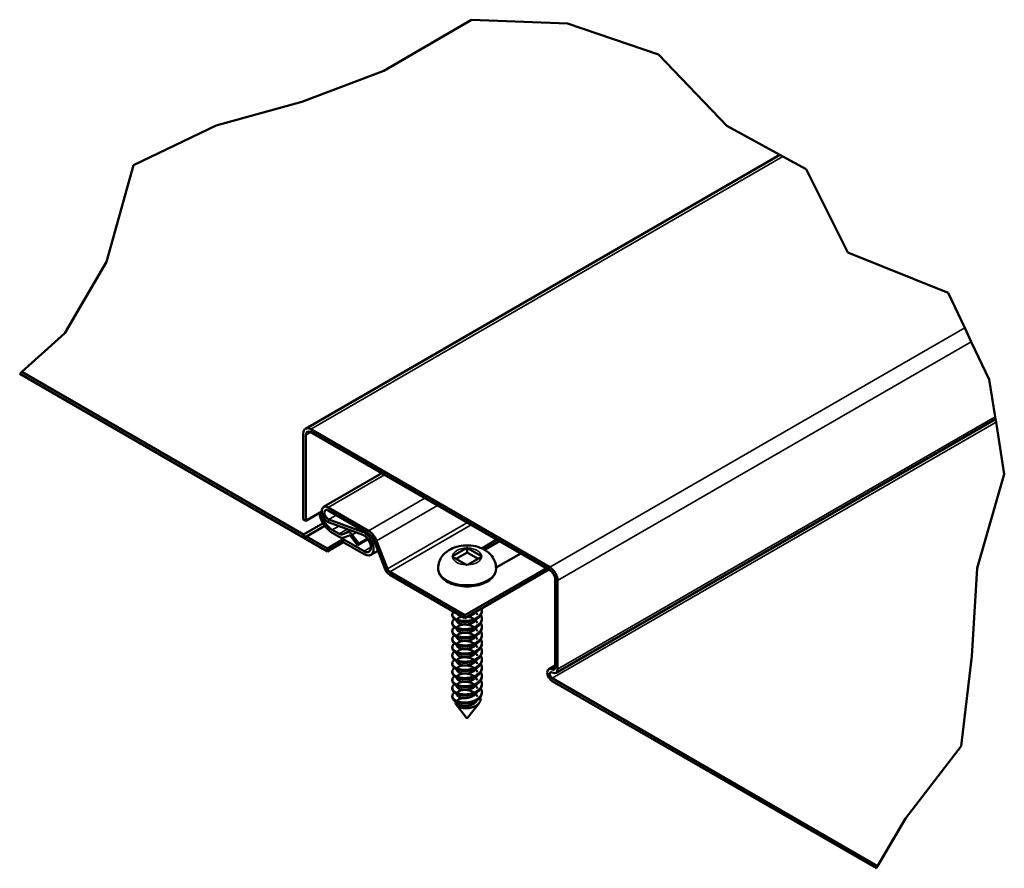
# Model space of a CAD drawing. Header units: inches. Extents: x -3.7 to 1.78, y -2.42 to 2.29.
import ezdxf

# ---------------------------------------------------------------- set-up
doc = ezdxf.new("R2010")
doc.units = ezdxf.units.IN
doc.header["$MEASUREMENT"] = 0
for name, color, linetype, lineweight in [('Break Line (ANSI)', 7, 'Continuous', 50), ('Visible (ANSI)', 7, 'Continuous', 50), ('Visible Narrow (ANSI)', 7, 'Continuous', 35)]:
    doc.layers.add(name, color=color, linetype=linetype, lineweight=lineweight)

# ---------------------------------------------------------------- blocks, each defined once
blk = doc.blocks.new('Board & Batten_Sheet_2_B')
at = {"layer": 'Break Line (ANSI)'}
for p, q in [((-1.6727, 2.0085), (-1.1855, 2.2932)), ((-1.1855, 2.2932), (-0.6517, 2.272)), ((-0.6517, 2.272), (-0.1462, 2.1002)), ((-0.1462, 2.1002), (0.2335, 1.7026)), ((-2.1286, 1.8361), (-1.6727, 2.0085)), ((-2.6059, 1.7052), (-2.1286, 1.8361)), ((-3.0645, 1.4843), (-2.6059, 1.7052)), ((0.2335, 1.7026), (0.5279, 1.5415)), ((0.5456, 1.5318), (0.5279, 1.5415)), ((-3.2141, 0.9472), (-3.0645, 1.4843)), ((0.5456, 1.5318), (0.6744, 1.4614)), ((0.6744, 1.4614), (0.9054, 0.9993)), ((0.9054, 0.9993), (1.4638, 0.7744)), ((-3.4467, 0.5504), (-3.2141, 0.9472)), ((1.4638, 0.7744), (1.5561, 0.5799)), ((-3.6862, 0.335), (-3.4467, 0.5504)), ((1.5926, 0.503), (1.5561, 0.5799)), ((1.5926, 0.503), (1.6926, 0.2924)), ((-3.6973, 0.325), (-3.6862, 0.335)), ((1.6926, 0.2924), (1.7254, 0.0861)), ((1.7274, 0.0731), (1.7254, 0.0861)), ((1.7274, 0.0731), (1.7301, 0.0562)), ((1.7301, 0.0562), (1.7761, -0.2329)), ((1.7761, -0.2329), (1.6247, -0.7551)), ((1.6247, -0.7551), (1.5965, -1.2456)), ((1.5965, -1.2456), (1.5365, -1.7458)), ((1.5365, -1.7458), (1.2275, -2.1482)), ((1.2275, -2.1482), (1.072, -2.4122)), ((1.072, -2.4122), (1.0648, -2.4244))]:
    blk.add_line(p, q, dxfattribs=at)
at = {"layer": 'Visible (ANSI)'}
for p, q in [((0.5279, 1.5415), (-2.1087, 0.0193)), ((-2.1197, -0.5695), (-3.6862, 0.335)), ((-3.6973, 0.325), (-1.987, -0.6624)), ((1.7274, 0.0731), (-0.7156, -1.3374)), ((-0.7494, -0.7512), (-2.079, 0.0165)), ((-2.079, 0.0001), (-0.7494, -0.7675)), ((-2.1212, -0.0082), (-2.1212, -0.4845)), ((-2.107, -0.4927), (-2.107, -0.0163)), ((-1.6833, -0.2283), (-2.0078, -0.4157)), ((-1.9829, -0.4181), (-1.7585, -0.5477)), ((-1.7585, -0.5641), (-1.9829, -0.4344)), ((-2.1212, -0.4845), (-2.107, -0.4927)), ((-2.0186, -0.4417), (-2.107, -0.4927)), ((-1.9792, -0.4847), (-1.7921, -0.5532)), ((-2.0107, -0.5065), (-2.1197, -0.5695)), ((-2.0015, -0.5207), (-2.1028, -0.5792)), ((-1.7895, -0.5708), (-1.9766, -0.5023)), ((-1.9599, -0.5433), (-1.9222, -0.5651)), ((-1.987, -0.6461), (-2.1028, -0.5792)), ((-1.987, -0.6461), (-1.8986, -0.5951)), ((-1.9222, -0.5815), (-1.9599, -0.5597)), ((-1.9041, -0.568), (-1.8738, -0.5564)), ((-1.8986, -0.6114), (-1.8986, -0.5951)), ((-1.8986, -0.5951), (-1.7827, -0.662)), ((-1.8648, -0.5742), (-1.895, -0.5858)), ((-1.8201, -0.628), (-1.8563, -0.5786)), ((-1.8483, -0.5697), (-1.8121, -0.6191)), ((-1.7612, -0.594), (-1.8201, -0.628)), ((-1.7635, -0.5911), (-1.8121, -0.6191)), ((-1.1292, -0.6457), (-1.0448, -0.597)), ((-1.8986, -0.6114), (-1.987, -0.6624)), ((-1.987, -0.6624), (-1.987, -0.6461)), ((-1.7827, -0.6783), (-1.8986, -0.6114)), ((-1.8121, -0.6191), (-1.8201, -0.628)), ((-1.6656, -0.7606), (-1.7263, -0.604)), ((-1.7141, -0.603), (-1.6533, -0.7595)), ((-1.2133, -0.6443), (-1.2907, -0.689)), ((-1.2103, -0.6687), (-1.2103, -0.6426)), ((-1.1298, -0.689), (-1.2073, -0.6443)), ((-1.0306, -0.6051), (-1.1141, -0.6533)), ((-1.7052, -0.6586), (-1.7457, -0.682)), ((-1.2907, -0.6924), (-1.2133, -0.7372)), ((-1.2103, -0.6687), (-1.2711, -0.7038)), ((-1.1495, -0.7038), (-1.2103, -0.6687)), ((-1.2073, -0.7372), (-1.1298, -0.6924)), ((-0.9122, -0.6735), (-1.0493, -0.7527)), ((-1.3713, -0.7564), (-1.3713, -0.7593)), ((-0.7693, -0.756), (-1.2221, -1.0174)), ((-0.7552, -0.7642), (-1.2221, -1.0337)), ((-1.0493, -0.7564), (-1.0493, -0.7593)), ((-1.6399, -0.7762), (-1.2221, -1.0174)), ((-1.2221, -1.0337), (-1.6399, -0.7926)), ((-0.7211, -0.8165), (-0.7211, -1.31)), ((-0.7069, -1.3182), (-0.7069, -0.8247)), ((-1.2923, -1.0128), (-1.2923, -1.0185)), ((-1.2221, -1.0174), (-1.2221, -1.0337)), ((-1.1283, -0.9902), (-1.1283, -0.9958)), ((-1.1283, -1.0355), (-1.1283, -1.0412)), ((-1.2923, -1.0582), (-1.2923, -1.0639)), ((-1.2683, -1.0464), (-1.2683, -1.0469)), ((-1.2683, -1.0917), (-1.2683, -1.0923)), ((-1.1283, -1.0809), (-1.1283, -1.0866)), ((-1.2923, -1.1036), (-1.2923, -1.1092)), ((-1.2923, -1.1489), (-1.2923, -1.1546)), ((-1.2683, -1.1371), (-1.2683, -1.1376)), ((-1.1283, -1.1262), (-1.1283, -1.1319)), ((-1.2923, -1.1943), (-1.2923, -1.2)), ((-1.2683, -1.1825), (-1.2683, -1.183)), ((-1.1283, -1.1716), (-1.1283, -1.1773)), ((-1.2923, -1.2396), (-1.2923, -1.2453)), ((-1.2683, -1.2278), (-1.2683, -1.2283)), ((-1.1283, -1.217), (-1.1283, -1.2226)), ((-1.2923, -1.285), (-1.2923, -1.2907)), ((-1.2683, -1.2732), (-1.2683, -1.2737)), ((-1.1283, -1.2623), (-1.1283, -1.268)), ((-1.1283, -1.3077), (-1.1283, -1.3134)), ((-0.7211, -1.2965), (-0.7566, -1.317)), ((-1.2923, -1.3304), (-1.2923, -1.336)), ((-1.2683, -1.3185), (-1.2683, -1.3191)), ((-1.2683, -1.3639), (-1.2683, -1.3644)), ((-1.1283, -1.3531), (-1.1283, -1.3587)), ((1.072, -2.4122), (-0.7366, -1.368)), ((-1.2923, -1.3757), (-1.2923, -1.3814)), ((-1.2923, -1.4211), (-1.2923, -1.4268)), ((-1.2683, -1.4093), (-1.2683, -1.4098)), ((-1.1283, -1.3984), (-1.1283, -1.4041)), ((-0.7366, -1.3843), (1.0648, -2.4244)), ((-1.2923, -1.4665), (-1.2923, -1.4721)), ((-1.2683, -1.4546), (-1.2683, -1.4551)), ((-1.1283, -1.4438), (-1.1283, -1.4494)), ((-1.2148, -1.5868), (-1.2695, -1.5162)), ((-1.2683, -1.5), (-1.2683, -1.5005)), ((-1.2057, -1.5868), (-1.1573, -1.5243)), ((-1.156, -1.5226), (-1.143, -1.5058))]:
    blk.add_line(p, q, dxfattribs=at)
for centre, major_axis, start_param, end_param in [((-2.0787, -0.0327), (-0.03, 0.052), 5.504325, 7.068605), ((-1.9829, -0.4587), (-0.0149, 0.0257), 5.497787, 8.820344), ((-1.9599, -0.4756), (0.0415, -0.0719), 3.926991, 5.497787), ((-1.9222, -0.5325), (0.02, -0.0346), 5.497787, 6.192091), ((-1.8603, -0.5831), (-0.005, 0.00866), 4.898659, 6.192091), ((-1.7827, -0.618), (0.0269, -0.0467), 5.497787, 8.820344), ((-1.7585, -0.6069), (-0.0263, 0.0455), 4.45059, 5.497787), ((-1.6399, -0.7583), (0.011, -0.0191), 4.45059, 5.497787), ((-0.7494, -0.8002), (-0.03, 0.052), 3.926992, 5.497786), ((-0.7366, -1.3517), (-0.02, 0.0346), 5.497787, 8.63938), ((-0.7366, -1.301), (0.021, -0.0364), 5.497787, 7.068583), ((-1.2103, -1.5106), (0.058, 0), 5.675267, 5.886877), ((-1.2103, -1.5856), (0.005, 0), 3.562127, 5.862651)]:
    blk.add_ellipse(centre, major_axis=major_axis, ratio=0.57735, start_param=start_param, end_param=end_param, dxfattribs=at)
at = {"layer": 'Visible (ANSI)', "extrusion": (0, 0, -1)}
for centre, major_axis, start_param, end_param in [((-2.0787, -0.0327), (-0.02, 0.0346), 5.497787, 7.058777), ((-1.9829, -0.4587), (-0.0249, 0.043), 3.746027, 7.068583), ((-1.9599, -0.4756), (-0.0515, 0.0892), 3.926991, 5.318661), ((-2.1113, -0.5612), (0.01, -0.0173), 0.145378, 1.425418), ((-1.9222, -0.5325), (0.03, -0.052), 0.091094, 0.785398), ((-1.8603, -0.5831), (-0.015, 0.026), 0.091094, 1.384527), ((-1.7827, -0.618), (0.0369, -0.064), 3.746027, 7.068583), ((-1.7585, -0.6069), (0.0363, -0.0628), 3.926991, 4.974188), ((-1.6399, -0.7583), (-0.021, 0.0364), 3.926991, 4.974188), ((-0.7494, -0.8002), (0.02, -0.0346), 3.926993, 5.497785), ((-0.7366, -1.301), (0.011, -0.0191), 5.497787, 7.068583), ((-0.7366, -1.3517), (-0.01, 0.0173), 3.926991, 7.068584)]:
    blk.add_ellipse(centre, major_axis=major_axis, ratio=0.57735, start_param=start_param, end_param=end_param, dxfattribs=at)
at = {"layer": 'Visible (ANSI)'}
for points, knots in [([(-1.3713, -0.7564), (-1.3713, -0.7443), (-1.3691, -0.7322), (-1.3613, -0.7094), (-1.3554, -0.6989), (-1.3405, -0.6788), (-1.331, -0.67), (-1.3082, -0.6533), (-1.2945, -0.6465), (-1.2638, -0.6353), (-1.2467, -0.6318), (-1.2119, -0.6288), (-1.1943, -0.6293), (-1.1596, -0.6347), (-1.1424, -0.6395), (-1.11, -0.6546), (-1.0945, -0.6646), (-1.0707, -0.69), (-1.0618, -0.7033), (-1.0517, -0.7307), (-1.0493, -0.7435), (-1.0493, -0.7564)], [3.926991, 3.926991, 3.926991, 3.926991, 4.12295, 4.12295, 4.334137, 4.334137, 4.593506, 4.593506, 4.937221, 4.937221, 5.347378, 5.347378, 5.760842, 5.760842, 6.175525, 6.175525, 6.573218, 6.573218, 6.860204, 6.860204, 7.068583, 7.068583, 7.068583, 7.068583]), ([(-1.0493, -0.7593), (-1.0493, -0.7693), (-1.0518, -0.7792), (-1.0613, -0.7983), (-1.0686, -0.8074), (-1.0878, -0.8243), (-1.1, -0.8319), (-1.1277, -0.8444), (-1.1433, -0.8492), (-1.1761, -0.8557), (-1.1933, -0.8573), (-1.2276, -0.8573), (-1.2447, -0.8557), (-1.2773, -0.8492), (-1.2928, -0.8444), (-1.3207, -0.8319), (-1.3331, -0.8241), (-1.3531, -0.8064), (-1.3608, -0.7963), (-1.3693, -0.777), (-1.3713, -0.7682), (-1.3713, -0.7593)], [0.785398, 0.785398, 0.785398, 0.785398, 1.065427, 1.065427, 1.366184, 1.366184, 1.693861, 1.693861, 2.026515, 2.026515, 2.35718, 2.35718, 2.686871, 2.686871, 3.017542, 3.017542, 3.350193, 3.350193, 3.67768, 3.67768, 3.926991, 3.926991, 3.926991, 3.926991]), ([(-1.2722, -1.4981), (-1.2725, -1.4988), (-1.2728, -1.4995), (-1.2742, -1.5039), (-1.274, -1.5076), (-1.2712, -1.5142), (-1.2685, -1.5186), (-1.2574, -1.5262), (-1.2514, -1.5289), (-1.2351, -1.5336), (-1.2261, -1.5345), (-1.2154, -1.5349), (-1.2109, -1.5348), (-1.1974, -1.5337), (-1.1885, -1.532), (-1.176, -1.528), (-1.172, -1.5265), (-1.1579, -1.52), (-1.1515, -1.5148), (-1.1425, -1.5061), (-1.1387, -1.5003), (-1.1344, -1.4879), (-1.1342, -1.4815), (-1.1361, -1.4746), (-1.1363, -1.474), (-1.1365, -1.4734)], [0.272818, 0.272818, 0.272818, 0.272818, 0.294361, 0.294361, 0.399237, 0.399237, 0.484654, 0.484654, 0.548635, 0.548635, 0.634497, 0.634497, 0.693526, 0.693526, 0.81251, 0.81251, 0.871973, 0.871973, 1.033271, 1.033271, 1.275598, 1.275598, 1.526262, 1.526262, 1.550555, 1.550555, 1.550555, 1.550555])]:
    blk.add_open_spline(points, degree=3, knots=knots, dxfattribs=at)
for points in [[(-1.2133, -0.6443), (-1.2123, -0.6437), (-1.2113, -0.6431), (-1.2103, -0.6426)], [(-1.2103, -0.6426), (-1.2093, -0.6431), (-1.2083, -0.6437), (-1.2073, -0.6443)], [(-1.2937, -0.6908), (-1.2927, -0.6902), (-1.2917, -0.6896), (-1.2907, -0.689)], [(-1.2907, -0.6924), (-1.2917, -0.6919), (-1.2927, -0.6913), (-1.2937, -0.6908)], [(-1.1298, -0.689), (-1.1288, -0.6896), (-1.1278, -0.6902), (-1.1268, -0.6908)], [(-1.1268, -0.6908), (-1.1278, -0.6913), (-1.1288, -0.6919), (-1.1298, -0.6924)], [(-1.2103, -0.7389), (-1.2113, -0.7383), (-1.2123, -0.7377), (-1.2133, -0.7372)], [(-1.2073, -0.7372), (-1.2083, -0.7377), (-1.2093, -0.7383), (-1.2103, -0.7389)], [(-1.156, -1.5226), (-1.158, -1.5251), (-1.1602, -1.5275), (-1.1627, -1.5298)]]:
    blk.add_open_spline(points, degree=3, dxfattribs=at)
for points, weights, knots in [([(-1.1296, -0.9803), (-1.1219, -1.0084), (-1.1523, -1.0294), (-1.1858, -1.0525), (-1.2315, -1.0492), (-1.2772, -1.0459), (-1.2895, -1.0233), (-1.2969, -1.0096), (-1.2856, -0.9971)], [0.980367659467, 0.876690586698, 1, 0.866025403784, 1, 0.866025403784, 1, 0.914719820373, 0.938008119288], [0.28140005, 0.28140005, 0.28140005, 0.28947368, 0.28947368, 0.29824561, 0.29824561, 0.30701754, 0.30701754, 0.31260123, 0.31260123, 0.31260123]), ([(-1.1283, -0.9958), (-1.1283, -1.0185), (-1.1523, -1.035), (-1.1858, -1.0582), (-1.2315, -1.0549), (-1.2772, -1.0516), (-1.2895, -1.0289), (-1.2923, -1.0238), (-1.2923, -1.0185)], [0.949184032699, 0.900099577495, 1, 0.866025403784, 1, 0.866025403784, 1, 0.965925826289, 0.949184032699], [0.28293275, 0.28293275, 0.28293275, 0.28947368, 0.28947368, 0.29824561, 0.29824561, 0.30701754, 0.30701754, 0.30924854, 0.30924854, 0.30924854]), ([(-1.1339, -1.0158), (-1.1322, -1.0186), (-1.1311, -1.0214), (-1.1188, -1.0516), (-1.1523, -1.0747), (-1.1858, -1.0978), (-1.2315, -1.0946), (-1.2772, -1.0913), (-1.2895, -1.0686), (-1.2983, -1.0524), (-1.2814, -1.0385)], [0.974197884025, 0.985537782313, 1, 0.866025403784, 1, 0.866025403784, 1, 0.866025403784, 1, 0.900272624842, 0.949014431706], [0.33238643, 0.33238643, 0.33238643, 0.33333333, 0.33333333, 0.34210526, 0.34210526, 0.35087719, 0.35087719, 0.35964912, 0.35964912, 0.36617873, 0.36617873, 0.36617873]), ([(-1.1551, -1.0369), (-1.1594, -1.0464), (-1.1693, -1.0536), (-1.193, -1.0711), (-1.2253, -1.0699), (-1.2576, -1.0686), (-1.2663, -1.0537), (-1.2683, -1.0503), (-1.2683, -1.0469)], [0.933656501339, 0.939579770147, 1, 0.866025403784, 1, 0.866025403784, 1, 0.965925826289, 0.949184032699], [0.33814927, 0.33814927, 0.33814927, 0.34210526, 0.34210526, 0.35087719, 0.35087719, 0.35964912, 0.35964912, 0.36188011, 0.36188011, 0.36188011]), ([(-1.2416, -1.0225), (-1.2605, -1.0184), (-1.2663, -1.0084), (-1.2664, -1.0083), (-1.2664, -1.0082)], [0.94387598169, 0.906036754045, 1, 0.998928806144, 0.997874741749], [0.30086534, 0.30086534, 0.30086534, 0.307017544, 0.307017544, 0.30708768, 0.30708768, 0.30708768]), ([(-1.2651, -1.0385), (-1.2608, -1.0329), (-1.2513, -1.0289), (-1.245, -1.0263), (-1.2371, -1.0251)], [0.934172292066, 0.941826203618, 1, 0.960557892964, 0.944339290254], [0.364612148, 0.364612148, 0.364612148, 0.368421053, 0.368421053, 0.371003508, 0.371003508, 0.371003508]), ([(-1.2075, -1.0253), (-1.2013, -1.0262), (-1.1953, -1.0278), (-1.1821, -1.0314), (-1.1719, -1.0384)], [0.955877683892, 0.972149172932, 1, 0.940770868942, 0.933911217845], [0.375369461, 0.375369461, 0.375369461, 0.377192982, 0.377192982, 0.381070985, 0.381070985, 0.381070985]), ([(-1.158, -0.9967), (-1.1623, -1.0031), (-1.1693, -1.0083), (-1.1832, -1.0185), (-1.2028, -1.0226)], [0.94119093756, 0.956418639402, 1, 0.916511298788, 0.937077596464], [0.286620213, 0.286620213, 0.286620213, 0.289473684, 0.289473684, 0.294940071, 0.294940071, 0.294940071]), ([(-1.1619, -1.0017), (-1.1567, -1.0074), (-1.1543, -1.0137), (-1.1539, -1.0147), (-1.1536, -1.0157)], [0.942547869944, 0.958285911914, 1, 0.993202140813, 0.987094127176], [0.330602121, 0.330602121, 0.330602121, 0.333333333, 0.333333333, 0.33377842, 0.33377842, 0.33377842]), ([(-1.1283, -1.0412), (-1.1283, -1.0638), (-1.1523, -1.0804), (-1.1858, -1.1035), (-1.2315, -1.1002), (-1.2772, -1.0969), (-1.2895, -1.0743), (-1.2923, -1.0691), (-1.2923, -1.0639)], [0.949184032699, 0.900099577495, 1, 0.866025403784, 1, 0.866025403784, 1, 0.965925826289, 0.949184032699], [0.33556433, 0.33556433, 0.33556433, 0.34210526, 0.34210526, 0.35087719, 0.35087719, 0.35964912, 0.35964912, 0.36188011, 0.36188011, 0.36188011]), ([(-1.1339, -1.0612), (-1.1322, -1.0639), (-1.1311, -1.0668), (-1.1188, -1.097), (-1.1523, -1.1201), (-1.1858, -1.1432), (-1.2315, -1.1399), (-1.2772, -1.1366), (-1.2895, -1.114), (-1.2983, -1.0978), (-1.2814, -1.0839)], [0.974197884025, 0.985537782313, 1, 0.866025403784, 1, 0.866025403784, 1, 0.866025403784, 1, 0.900272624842, 0.949014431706], [0.385018, 0.385018, 0.385018, 0.38596491, 0.38596491, 0.39473684, 0.39473684, 0.40350877, 0.40350877, 0.4122807, 0.4122807, 0.41881031, 0.41881031, 0.41881031]), ([(-1.1283, -1.0866), (-1.1283, -1.1092), (-1.1523, -1.1258), (-1.1858, -1.1489), (-1.2315, -1.1456), (-1.2772, -1.1423), (-1.2895, -1.1197), (-1.2923, -1.1145), (-1.2923, -1.1092)], [0.949184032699, 0.900099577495, 1, 0.866025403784, 1, 0.866025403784, 1, 0.965925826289, 0.949184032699], [0.3881959, 0.3881959, 0.3881959, 0.39473684, 0.39473684, 0.40350877, 0.40350877, 0.4122807, 0.4122807, 0.41451169, 0.41451169, 0.41451169]), ([(-1.1551, -1.0823), (-1.1594, -1.0917), (-1.1693, -1.099), (-1.193, -1.1164), (-1.2253, -1.1152), (-1.2576, -1.114), (-1.2663, -1.0991), (-1.2683, -1.0957), (-1.2683, -1.0923)], [0.933656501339, 0.939579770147, 1, 0.866025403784, 1, 0.866025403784, 1, 0.965925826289, 0.949184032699], [0.39078085, 0.39078085, 0.39078085, 0.39473684, 0.39473684, 0.40350877, 0.40350877, 0.4122807, 0.4122807, 0.41451169, 0.41451169, 0.41451169]), ([(-1.2651, -1.0838), (-1.2608, -1.0783), (-1.2513, -1.0743), (-1.2276, -1.0644), (-1.1953, -1.0732), (-1.1821, -1.0768), (-1.1719, -1.0838)], [0.934172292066, 0.941826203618, 1, 0.866025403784, 1, 0.940770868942, 0.933911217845], [0.41724373, 0.41724373, 0.41724373, 0.42105263, 0.42105263, 0.42982456, 0.42982456, 0.43370256, 0.43370256, 0.43370256]), ([(-1.1619, -1.047), (-1.1567, -1.0528), (-1.1543, -1.0591), (-1.1539, -1.0601), (-1.1536, -1.0611)], [0.942547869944, 0.958285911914, 1, 0.993202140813, 0.987094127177], [0.3832337, 0.3832337, 0.3832337, 0.385964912, 0.385964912, 0.386409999, 0.386409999, 0.386409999]), ([(-1.1619, -1.0924), (-1.1567, -1.0981), (-1.1543, -1.1044), (-1.1539, -1.1054), (-1.1536, -1.1064)], [0.942547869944, 0.958285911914, 1, 0.993202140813, 0.987094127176], [0.435865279, 0.435865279, 0.435865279, 0.438596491, 0.438596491, 0.439041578, 0.439041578, 0.439041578]), ([(-1.1339, -1.1065), (-1.1322, -1.1093), (-1.1311, -1.1122), (-1.1188, -1.1424), (-1.1523, -1.1655), (-1.1858, -1.1886), (-1.2315, -1.1853), (-1.2772, -1.182), (-1.2895, -1.1594), (-1.2983, -1.1432), (-1.2814, -1.1292)], [0.974197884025, 0.985537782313, 1, 0.866025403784, 1, 0.866025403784, 1, 0.866025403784, 1, 0.900272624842, 0.949014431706], [0.43764958, 0.43764958, 0.43764958, 0.43859649, 0.43859649, 0.44736842, 0.44736842, 0.45614035, 0.45614035, 0.46491228, 0.46491228, 0.47144189, 0.47144189, 0.47144189]), ([(-1.1283, -1.1319), (-1.1283, -1.1546), (-1.1523, -1.1711), (-1.1858, -1.1942), (-1.2315, -1.1909), (-1.2772, -1.1876), (-1.2895, -1.165), (-1.2923, -1.1599), (-1.2923, -1.1546)], [0.949184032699, 0.900099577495, 1, 0.866025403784, 1, 0.866025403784, 1, 0.965925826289, 0.949184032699], [0.44082748, 0.44082748, 0.44082748, 0.44736842, 0.44736842, 0.45614035, 0.45614035, 0.46491228, 0.46491228, 0.46714327, 0.46714327, 0.46714327]), ([(-1.1551, -1.1276), (-1.1594, -1.1371), (-1.1693, -1.1443), (-1.193, -1.1618), (-1.2253, -1.1606), (-1.2576, -1.1594), (-1.2663, -1.1445), (-1.2683, -1.1411), (-1.2683, -1.1376)], [0.933656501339, 0.939579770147, 1, 0.866025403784, 1, 0.866025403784, 1, 0.965925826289, 0.949184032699], [0.44341243, 0.44341243, 0.44341243, 0.44736842, 0.44736842, 0.45614035, 0.45614035, 0.46491228, 0.46491228, 0.46714327, 0.46714327, 0.46714327]), ([(-1.2651, -1.1292), (-1.2608, -1.1236), (-1.2513, -1.1197), (-1.242, -1.1158), (-1.2296, -1.115)], [0.934172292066, 0.941826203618, 1, 0.942652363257, 0.934399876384], [0.469875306, 0.469875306, 0.469875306, 0.473684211, 0.473684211, 0.477439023, 0.477439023, 0.477439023]), ([(-1.2157, -1.1151), (-1.2053, -1.1158), (-1.1953, -1.1186), (-1.1821, -1.1221), (-1.1719, -1.1291)], [0.939672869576, 0.954134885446, 1, 0.940770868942, 0.933911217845], [0.479453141, 0.479453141, 0.479453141, 0.48245614, 0.48245614, 0.486334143, 0.486334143, 0.486334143]), ([(-1.1619, -1.1377), (-1.1567, -1.1435), (-1.1543, -1.1498), (-1.1539, -1.1508), (-1.1536, -1.1518)], [0.942547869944, 0.958285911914, 1, 0.993202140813, 0.987094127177], [0.488496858, 0.488496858, 0.488496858, 0.49122807, 0.49122807, 0.491673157, 0.491673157, 0.491673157]), ([(-1.1339, -1.1519), (-1.1322, -1.1547), (-1.1311, -1.1575), (-1.1188, -1.1877), (-1.1523, -1.2108), (-1.1858, -1.2339), (-1.2315, -1.2306), (-1.2772, -1.2273), (-1.2895, -1.2047), (-1.2983, -1.1885), (-1.2814, -1.1746)], [0.974197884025, 0.985537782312, 1, 0.866025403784, 1, 0.866025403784, 1, 0.866025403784, 1, 0.900272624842, 0.949014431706], [0.49028116, 0.49028116, 0.49028116, 0.49122807, 0.49122807, 0.5, 0.5, 0.50877193, 0.50877193, 0.51754386, 0.51754386, 0.52407347, 0.52407347, 0.52407347]), ([(-1.1283, -1.1773), (-1.1283, -1.1999), (-1.1523, -1.2165), (-1.1858, -1.2396), (-1.2315, -1.2363), (-1.2772, -1.233), (-1.2895, -1.2104), (-1.2923, -1.2052), (-1.2923, -1.2)], [0.949184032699, 0.900099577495, 1, 0.866025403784, 1, 0.866025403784, 1, 0.965925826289, 0.949184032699], [0.49345906, 0.49345906, 0.49345906, 0.5, 0.5, 0.50877193, 0.50877193, 0.51754386, 0.51754386, 0.51977485, 0.51977485, 0.51977485]), ([(-1.1339, -1.1972), (-1.1322, -1.2), (-1.1311, -1.2029), (-1.1188, -1.2331), (-1.1523, -1.2562), (-1.1858, -1.2793), (-1.2315, -1.276), (-1.2772, -1.2727), (-1.2895, -1.2501), (-1.2983, -1.2339), (-1.2814, -1.2199)], [0.974197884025, 0.985537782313, 1, 0.866025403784, 1, 0.866025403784, 1, 0.866025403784, 1, 0.900272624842, 0.949014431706], [0.54291274, 0.54291274, 0.54291274, 0.54385965, 0.54385965, 0.55263158, 0.55263158, 0.56140351, 0.56140351, 0.57017544, 0.57017544, 0.57670505, 0.57670505, 0.57670505]), ([(-1.1551, -1.173), (-1.1594, -1.1825), (-1.1693, -1.1897), (-1.193, -1.2072), (-1.2253, -1.2059), (-1.2576, -1.2047), (-1.2663, -1.1898), (-1.2683, -1.1864), (-1.2683, -1.183)], [0.933656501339, 0.939579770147, 1, 0.866025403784, 1, 0.866025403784, 1, 0.965925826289, 0.949184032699], [0.49604401, 0.49604401, 0.49604401, 0.5, 0.5, 0.50877193, 0.50877193, 0.51754386, 0.51754386, 0.51977485, 0.51977485, 0.51977485]), ([(-1.2651, -1.1745), (-1.2608, -1.169), (-1.2513, -1.165), (-1.2276, -1.1551), (-1.1953, -1.1639), (-1.1821, -1.1675), (-1.1719, -1.1745)], [0.934172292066, 0.941826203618, 1, 0.866025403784, 1, 0.940770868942, 0.933911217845], [0.52250688, 0.52250688, 0.52250688, 0.52631579, 0.52631579, 0.53508772, 0.53508772, 0.53896572, 0.53896572, 0.53896572]), ([(-1.1619, -1.1831), (-1.1567, -1.1888), (-1.1543, -1.1952), (-1.1539, -1.1962), (-1.1536, -1.1972)], [0.942547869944, 0.958285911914, 1, 0.993202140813, 0.987094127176], [0.541128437, 0.541128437, 0.541128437, 0.543859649, 0.543859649, 0.544304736, 0.544304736, 0.544304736]), ([(-1.1283, -1.2226), (-1.1283, -1.2453), (-1.1523, -1.2619), (-1.1858, -1.285), (-1.2315, -1.2817), (-1.2772, -1.2784), (-1.2895, -1.2557), (-1.2923, -1.2506), (-1.2923, -1.2453)], [0.949184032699, 0.900099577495, 1, 0.866025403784, 1, 0.866025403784, 1, 0.965925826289, 0.949184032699], [0.54609064, 0.54609064, 0.54609064, 0.55263158, 0.55263158, 0.56140351, 0.56140351, 0.57017544, 0.57017544, 0.57240643, 0.57240643, 0.57240643]), ([(-1.1339, -1.2426), (-1.1322, -1.2454), (-1.1311, -1.2483), (-1.1188, -1.2784), (-1.1523, -1.3015), (-1.1858, -1.3246), (-1.2315, -1.3214), (-1.2772, -1.3181), (-1.2895, -1.2954), (-1.2983, -1.2792), (-1.2814, -1.2653)], [0.974197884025, 0.985537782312, 1, 0.866025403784, 1, 0.866025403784, 1, 0.866025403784, 1, 0.900272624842, 0.949014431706], [0.59554432, 0.59554432, 0.59554432, 0.59649123, 0.59649123, 0.60526316, 0.60526316, 0.61403509, 0.61403509, 0.62280702, 0.62280702, 0.62933663, 0.62933663, 0.62933663]), ([(-1.1551, -1.2184), (-1.1594, -1.2278), (-1.1693, -1.2351), (-1.193, -1.2525), (-1.2253, -1.2513), (-1.2576, -1.2501), (-1.2663, -1.2352), (-1.2683, -1.2318), (-1.2683, -1.2283)], [0.933656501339, 0.939579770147, 1, 0.866025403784, 1, 0.866025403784, 1, 0.965925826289, 0.949184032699], [0.54867559, 0.54867559, 0.54867559, 0.55263158, 0.55263158, 0.56140351, 0.56140351, 0.57017544, 0.57017544, 0.57240643, 0.57240643, 0.57240643]), ([(-1.2651, -1.2199), (-1.2608, -1.2143), (-1.2513, -1.2104), (-1.242, -1.2065), (-1.2296, -1.2057)], [0.934172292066, 0.941826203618, 1, 0.942652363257, 0.934399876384], [0.575138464, 0.575138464, 0.575138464, 0.578947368, 0.578947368, 0.582702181, 0.582702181, 0.582702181]), ([(-1.2651, -1.2653), (-1.2608, -1.2597), (-1.2513, -1.2558), (-1.2276, -1.2459), (-1.1953, -1.2546), (-1.1821, -1.2582), (-1.1719, -1.2652)], [0.934172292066, 0.941826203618, 1, 0.866025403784, 1, 0.940770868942, 0.933911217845], [0.62777004, 0.62777004, 0.62777004, 0.63157895, 0.63157895, 0.64035088, 0.64035088, 0.64422888, 0.64422888, 0.64422888]), ([(-1.2157, -1.2058), (-1.2053, -1.2066), (-1.1953, -1.2093), (-1.1821, -1.2129), (-1.1719, -1.2198)], [0.939672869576, 0.954134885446, 1, 0.940770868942, 0.933911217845], [0.584716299, 0.584716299, 0.584716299, 0.587719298, 0.587719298, 0.5915973, 0.5915973, 0.5915973]), ([(-1.1619, -1.2285), (-1.1567, -1.2342), (-1.1543, -1.2405), (-1.1539, -1.2415), (-1.1536, -1.2425)], [0.942547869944, 0.958285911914, 1, 0.993202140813, 0.987094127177], [0.593760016, 0.593760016, 0.593760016, 0.596491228, 0.596491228, 0.596936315, 0.596936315, 0.596936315]), ([(-1.1283, -1.268), (-1.1283, -1.2906), (-1.1523, -1.3072), (-1.1858, -1.3303), (-1.2315, -1.327), (-1.2772, -1.3237), (-1.2895, -1.3011), (-1.2923, -1.296), (-1.2923, -1.2907)], [0.949184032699, 0.900099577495, 1, 0.866025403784, 1, 0.866025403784, 1, 0.965925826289, 0.949184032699], [0.59872222, 0.59872222, 0.59872222, 0.60526316, 0.60526316, 0.61403509, 0.61403509, 0.62280702, 0.62280702, 0.62503801, 0.62503801, 0.62503801]), ([(-1.1339, -1.288), (-1.1322, -1.2908), (-1.1311, -1.2936), (-1.1188, -1.3238), (-1.1523, -1.3469), (-1.1858, -1.37), (-1.2315, -1.3667), (-1.2772, -1.3634), (-1.2895, -1.3408), (-1.2983, -1.3246), (-1.2814, -1.3107)], [0.974197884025, 0.985537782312, 1, 0.866025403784, 1, 0.866025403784, 1, 0.866025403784, 1, 0.900272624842, 0.949014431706], [0.6481759, 0.6481759, 0.6481759, 0.64912281, 0.64912281, 0.65789474, 0.65789474, 0.66666667, 0.66666667, 0.6754386, 0.6754386, 0.6819682, 0.6819682, 0.6819682]), ([(-1.1283, -1.3134), (-1.1283, -1.336), (-1.1523, -1.3526), (-1.1858, -1.3757), (-1.2315, -1.3724), (-1.2772, -1.3691), (-1.2895, -1.3465), (-1.2923, -1.3413), (-1.2923, -1.336)], [0.949184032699, 0.900099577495, 1, 0.866025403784, 1, 0.866025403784, 1, 0.965925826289, 0.949184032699], [0.6513538, 0.6513538, 0.6513538, 0.65789474, 0.65789474, 0.66666667, 0.66666667, 0.6754386, 0.6754386, 0.67766959, 0.67766959, 0.67766959]), ([(-1.1551, -1.2637), (-1.1594, -1.2732), (-1.1693, -1.2804), (-1.193, -1.2979), (-1.2253, -1.2967), (-1.2576, -1.2954), (-1.2663, -1.2805), (-1.2683, -1.2771), (-1.2683, -1.2737)], [0.933656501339, 0.939579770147, 1, 0.866025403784, 1, 0.866025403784, 1, 0.965925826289, 0.949184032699], [0.60130717, 0.60130717, 0.60130717, 0.60526316, 0.60526316, 0.61403509, 0.61403509, 0.62280702, 0.62280702, 0.62503801, 0.62503801, 0.62503801]), ([(-1.1551, -1.3091), (-1.1594, -1.3185), (-1.1693, -1.3258), (-1.193, -1.3432), (-1.2253, -1.342), (-1.2576, -1.3408), (-1.2663, -1.3259), (-1.2683, -1.3225), (-1.2683, -1.3191)], [0.933656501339, 0.939579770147, 1, 0.866025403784, 1, 0.866025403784, 1, 0.965925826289, 0.949184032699], [0.65393875, 0.65393875, 0.65393875, 0.65789474, 0.65789474, 0.66666667, 0.66666667, 0.6754386, 0.6754386, 0.67766959, 0.67766959, 0.67766959]), ([(-1.2651, -1.3106), (-1.2608, -1.3051), (-1.2513, -1.3011), (-1.242, -1.2972), (-1.2296, -1.2964)], [0.934172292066, 0.941826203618, 1, 0.942652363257, 0.934399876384], [0.680401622, 0.680401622, 0.680401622, 0.684210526, 0.684210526, 0.687965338, 0.687965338, 0.687965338]), ([(-1.2157, -1.2965), (-1.2053, -1.2973), (-1.1953, -1.3), (-1.1821, -1.3036), (-1.1719, -1.3106)], [0.939672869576, 0.954134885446, 1, 0.940770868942, 0.933911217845], [0.689979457, 0.689979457, 0.689979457, 0.692982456, 0.692982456, 0.696860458, 0.696860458, 0.696860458]), ([(-1.1619, -1.2738), (-1.1567, -1.2796), (-1.1543, -1.2859), (-1.1539, -1.2869), (-1.1536, -1.2879)], [0.942547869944, 0.958285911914, 1, 0.993202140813, 0.987094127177], [0.646391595, 0.646391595, 0.646391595, 0.649122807, 0.649122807, 0.649567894, 0.649567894, 0.649567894]), ([(-1.1339, -1.3333), (-1.1322, -1.3361), (-1.1311, -1.339), (-1.1188, -1.3692), (-1.1523, -1.3923), (-1.1858, -1.4154), (-1.2315, -1.4121), (-1.2772, -1.4088), (-1.2895, -1.3862), (-1.2983, -1.37), (-1.2814, -1.356)], [0.974197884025, 0.985537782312, 1, 0.866025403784, 1, 0.866025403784, 1, 0.866025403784, 1, 0.900272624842, 0.949014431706], [0.70080748, 0.70080748, 0.70080748, 0.70175439, 0.70175439, 0.71052632, 0.71052632, 0.71929825, 0.71929825, 0.72807018, 0.72807018, 0.73459978, 0.73459978, 0.73459978]), ([(-1.1283, -1.3587), (-1.1283, -1.3814), (-1.1523, -1.3979), (-1.1858, -1.421), (-1.2315, -1.4177), (-1.2772, -1.4145), (-1.2895, -1.3918), (-1.2923, -1.3867), (-1.2923, -1.3814)], [0.949184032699, 0.900099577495, 1, 0.866025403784, 1, 0.866025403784, 1, 0.965925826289, 0.949184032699], [0.70398538, 0.70398538, 0.70398538, 0.71052632, 0.71052632, 0.71929825, 0.71929825, 0.72807018, 0.72807018, 0.73030117, 0.73030117, 0.73030117]), ([(-1.1551, -1.3544), (-1.1594, -1.3639), (-1.1693, -1.3712), (-1.193, -1.3886), (-1.2253, -1.3874), (-1.2576, -1.3862), (-1.2663, -1.3713), (-1.2683, -1.3679), (-1.2683, -1.3644)], [0.933656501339, 0.939579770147, 1, 0.866025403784, 1, 0.866025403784, 1, 0.965925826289, 0.949184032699], [0.70657033, 0.70657033, 0.70657033, 0.71052632, 0.71052632, 0.71929825, 0.71929825, 0.72807018, 0.72807018, 0.73030117, 0.73030117, 0.73030117]), ([(-1.2651, -1.356), (-1.2608, -1.3504), (-1.2513, -1.3465), (-1.2276, -1.3366), (-1.1953, -1.3454), (-1.1821, -1.3489), (-1.1719, -1.3559)], [0.934172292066, 0.941826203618, 1, 0.866025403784, 1, 0.940770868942, 0.933911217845], [0.7330332, 0.7330332, 0.7330332, 0.73684211, 0.73684211, 0.74561404, 0.74561404, 0.74949204, 0.74949204, 0.74949204]), ([(-1.1619, -1.3192), (-1.1567, -1.3249), (-1.1543, -1.3312), (-1.1539, -1.3322), (-1.1536, -1.3332)], [0.942547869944, 0.958285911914, 1, 0.993202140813, 0.987094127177], [0.699023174, 0.699023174, 0.699023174, 0.701754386, 0.701754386, 0.702199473, 0.702199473, 0.702199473]), ([(-1.1619, -1.3645), (-1.1567, -1.3703), (-1.1543, -1.3766), (-1.1539, -1.3776), (-1.1536, -1.3786)], [0.942547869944, 0.958285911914, 1, 0.993202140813, 0.987094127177], [0.751654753, 0.751654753, 0.751654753, 0.754385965, 0.754385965, 0.754831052, 0.754831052, 0.754831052]), ([(-1.1339, -1.3787), (-1.1322, -1.3815), (-1.1311, -1.3843), (-1.1188, -1.4145), (-1.1523, -1.4376), (-1.1858, -1.4607), (-1.2315, -1.4574), (-1.2772, -1.4541), (-1.2895, -1.4315), (-1.2983, -1.4153), (-1.2814, -1.4014)], [0.974197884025, 0.985537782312, 1, 0.866025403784, 1, 0.866025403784, 1, 0.866025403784, 1, 0.900272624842, 0.949014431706], [0.75343906, 0.75343906, 0.75343906, 0.75438596, 0.75438596, 0.76315789, 0.76315789, 0.77192982, 0.77192982, 0.78070175, 0.78070175, 0.78723136, 0.78723136, 0.78723136]), ([(-1.1283, -1.4041), (-1.1283, -1.4267), (-1.1523, -1.4433), (-1.1858, -1.4664), (-1.2315, -1.4631), (-1.2772, -1.4598), (-1.2895, -1.4372), (-1.2923, -1.432), (-1.2923, -1.4268)], [0.949184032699, 0.900099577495, 1, 0.866025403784, 1, 0.866025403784, 1, 0.965925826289, 0.949184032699], [0.75661696, 0.75661696, 0.75661696, 0.76315789, 0.76315789, 0.77192982, 0.77192982, 0.78070175, 0.78070175, 0.78293275, 0.78293275, 0.78293275]), ([(-1.1551, -1.3998), (-1.1594, -1.4093), (-1.1693, -1.4165), (-1.193, -1.434), (-1.2253, -1.4327), (-1.2576, -1.4315), (-1.2663, -1.4166), (-1.2683, -1.4132), (-1.2683, -1.4098)], [0.933656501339, 0.939579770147, 1, 0.866025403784, 1, 0.866025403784, 1, 0.965925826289, 0.949184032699], [0.75920191, 0.75920191, 0.75920191, 0.76315789, 0.76315789, 0.77192982, 0.77192982, 0.78070175, 0.78070175, 0.78293275, 0.78293275, 0.78293275]), ([(-1.2651, -1.4013), (-1.2608, -1.3958), (-1.2513, -1.3918), (-1.2276, -1.3819), (-1.1953, -1.3907), (-1.1821, -1.3943), (-1.1719, -1.4013)], [0.934172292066, 0.941826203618, 1, 0.866025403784, 1, 0.940770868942, 0.933911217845], [0.78566478, 0.78566478, 0.78566478, 0.78947368, 0.78947368, 0.79824561, 0.79824561, 0.80212362, 0.80212362, 0.80212362]), ([(-1.1619, -1.4099), (-1.1567, -1.4157), (-1.1543, -1.422), (-1.1539, -1.423), (-1.1536, -1.424)], [0.942547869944, 0.958285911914, 1, 0.993202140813, 0.987094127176], [0.804286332, 0.804286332, 0.804286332, 0.807017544, 0.807017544, 0.807462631, 0.807462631, 0.807462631]), ([(-1.1339, -1.424), (-1.1322, -1.4268), (-1.1311, -1.4297), (-1.1188, -1.4599), (-1.1523, -1.483), (-1.1858, -1.5061), (-1.2315, -1.5028), (-1.2772, -1.4995), (-1.2895, -1.4769), (-1.2983, -1.4607), (-1.2814, -1.4467)], [0.974197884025, 0.985537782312, 1, 0.866025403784, 1, 0.866025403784, 1, 0.866025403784, 1, 0.900272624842, 0.949014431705], [0.80607064, 0.80607064, 0.80607064, 0.80701754, 0.80701754, 0.81578947, 0.81578947, 0.8245614, 0.8245614, 0.83333333, 0.83333333, 0.83986294, 0.83986294, 0.83986294]), ([(-1.1283, -1.4494), (-1.1283, -1.4721), (-1.1523, -1.4887), (-1.1858, -1.5118), (-1.2315, -1.5085), (-1.2772, -1.5052), (-1.2895, -1.4826), (-1.2923, -1.4774), (-1.2923, -1.4721)], [0.949184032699, 0.900099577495, 1, 0.866025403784, 1, 0.866025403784, 1, 0.965925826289, 0.949184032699], [0.80924854, 0.80924854, 0.80924854, 0.81578947, 0.81578947, 0.8245614, 0.8245614, 0.83333333, 0.83333333, 0.83556433, 0.83556433, 0.83556433]), ([(-1.1551, -1.4452), (-1.1594, -1.4546), (-1.1693, -1.4619), (-1.193, -1.4793), (-1.2253, -1.4781), (-1.2576, -1.4769), (-1.2663, -1.462), (-1.2683, -1.4586), (-1.2683, -1.4551)], [0.933656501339, 0.939579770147, 1, 0.866025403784, 1, 0.866025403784, 1, 0.965925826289, 0.949184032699], [0.81183348, 0.81183348, 0.81183348, 0.81578947, 0.81578947, 0.8245614, 0.8245614, 0.83333333, 0.83333333, 0.83556433, 0.83556433, 0.83556433]), ([(-1.2651, -1.4467), (-1.2608, -1.4411), (-1.2513, -1.4372), (-1.242, -1.4333), (-1.2296, -1.4325)], [0.934172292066, 0.941826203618, 1, 0.942652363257, 0.934399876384], [0.838296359, 0.838296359, 0.838296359, 0.842105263, 0.842105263, 0.845860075, 0.845860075, 0.845860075]), ([(-1.2157, -1.4326), (-1.2053, -1.4334), (-1.1953, -1.4361), (-1.1821, -1.4397), (-1.1719, -1.4466)], [0.939672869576, 0.954134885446, 1, 0.940770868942, 0.933911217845], [0.847874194, 0.847874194, 0.847874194, 0.850877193, 0.850877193, 0.854755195, 0.854755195, 0.854755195]), ([(-1.1619, -1.4553), (-1.1567, -1.461), (-1.1543, -1.4673), (-1.1539, -1.4683), (-1.1536, -1.4693)], [0.942547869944, 0.958285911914, 1, 0.993202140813, 0.987094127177], [0.856917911, 0.856917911, 0.856917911, 0.859649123, 0.859649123, 0.86009421, 0.86009421, 0.86009421]), ([(-1.1551, -1.4905), (-1.1594, -1.5), (-1.1693, -1.5072), (-1.193, -1.5247), (-1.2253, -1.5235), (-1.2576, -1.5222), (-1.2663, -1.5073), (-1.2683, -1.5039), (-1.2683, -1.5005)], [0.933656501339, 0.939579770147, 1, 0.866025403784, 1, 0.866025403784, 1, 0.965925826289, 0.949184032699], [0.86446506, 0.86446506, 0.86446506, 0.86842105, 0.86842105, 0.87719298, 0.87719298, 0.88596491, 0.88596491, 0.8881959, 0.8881959, 0.8881959]), ([(-1.2651, -1.4921), (-1.2608, -1.4865), (-1.2513, -1.4826), (-1.242, -1.4787), (-1.2296, -1.4779)], [0.934172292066, 0.941826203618, 1, 0.942652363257, 0.934399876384], [0.890927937, 0.890927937, 0.890927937, 0.894736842, 0.894736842, 0.898491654, 0.898491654, 0.898491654])]:
    blk.add_rational_spline(points, weights, degree=2, knots=knots, dxfattribs=at)
for points in [[(-1.1523, -1.0242), (-1.1523, -1.027), (-1.1528, -1.0297)], [(-1.1523, -1.0696), (-1.1523, -1.0723), (-1.1528, -1.0751)], [(-1.1523, -1.1149), (-1.1523, -1.1177), (-1.1528, -1.1204)], [(-1.1523, -1.1603), (-1.1523, -1.1631), (-1.1528, -1.1658)], [(-1.1523, -1.2057), (-1.1523, -1.2084), (-1.1528, -1.2112)], [(-1.1523, -1.251), (-1.1523, -1.2538), (-1.1528, -1.2565)], [(-1.1523, -1.2964), (-1.1523, -1.2991), (-1.1528, -1.3019)], [(-1.1523, -1.3417), (-1.1523, -1.3445), (-1.1528, -1.3473)], [(-1.1523, -1.3871), (-1.1523, -1.3899), (-1.1528, -1.3926)], [(-1.1523, -1.4325), (-1.1523, -1.4352), (-1.1528, -1.438)], [(-1.1523, -1.4778), (-1.1523, -1.4806), (-1.1528, -1.4833)]]:
    blk.add_rational_spline(points, [0.949184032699, 0.940796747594, 0.936759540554], degree=2, dxfattribs=at)
at = {"layer": 'Visible Narrow (ANSI)'}
for p, q in [((0.5456, 1.5318), (-2.079, 0.0165)), ((1.5561, 0.5799), (-0.7494, -0.7512)), ((1.5926, 0.503), (-0.7069, -0.8247)), ((1.7301, 0.0562), (-0.7366, -1.368)), ((1.7254, 0.0861), (-0.7069, -1.3182)), ((-2.0787, 0), (-2.107, -0.0163)), ((-1.6688, -0.2367), (-1.9829, -0.4181)), ((-1.4443, -0.3663), (-1.7585, -0.5477)), ((-1.3742, -0.4068), (-1.7141, -0.603)), ((-2.018, -0.4413), (-2.0186, -0.4417)), ((-1.9375, -0.4607), (-1.9792, -0.4847)), ((-1.9229, -0.5219), (-1.9599, -0.5433)), ((-1.8767, -0.5389), (-1.9222, -0.5651)), ((-1.8625, -0.544), (-1.9041, -0.568)), ((-1.8564, -0.5463), (-1.8738, -0.5564)), ((-1.2083, -0.5025), (-1.6533, -0.7595)), ((-1.1871, -0.5148), (-1.6399, -0.7762)), ((-1.8266, -0.5572), (-1.8483, -0.5697)), ((-1.7846, -0.5489), (-1.7921, -0.5532)), ((-1.7445, -0.64), (-1.7827, -0.662)), ((-0.7211, -1.31), (-0.7366, -1.319))]:
    blk.add_line(p, q, dxfattribs=at)
at = {"layer": 'Visible Narrow (ANSI)', "extrusion": (0, 0, -1)}
for centre, major_axis, start_param, end_param in [((-1.2103, -0.6907), (-0.0805, 0), 0.037205, 1.533591), ((-1.2103, -0.6907), (0.0805, 0), 4.749594, 6.24598), ((-1.2103, -0.6907), (-0.0805, 0), 4.749594, 6.24598), ((-1.2103, -0.6907), (0.0805, 0), 0.037205, 1.533591), ((-1.2103, -0.7564), (0.161, 0), 0, 3.141593), ((-1.2103, -0.7593), (0.161, 0), 0, 3.141593)]:
    blk.add_ellipse(centre, major_axis=major_axis, ratio=0.57735, start_param=start_param, end_param=end_param, dxfattribs=at)

msp = doc.modelspace()

# ---------------------------------------------------------------- block references
msp.add_blockref('Board & Batten_Sheet_2_B', (0, 0))

doc.saveas('drawing.dxf')
